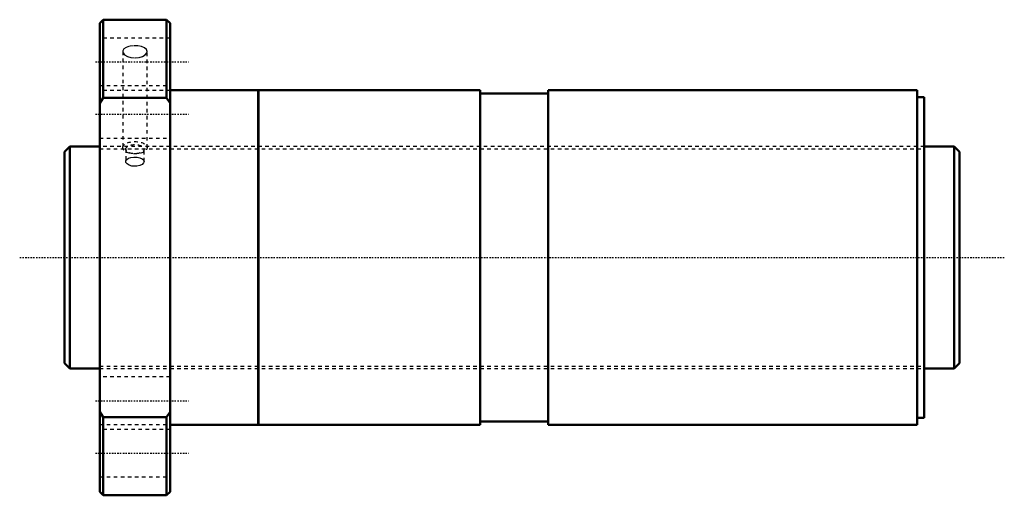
# Model space of a CAD drawing. Header units: millimetres. Extents: x -23 to 257, y -68 to 68.
import ezdxf

# ---------------------------------------------------------------- set-up
doc = ezdxf.new("R2010")
doc.units = ezdxf.units.MM
doc.linetypes.add('Center', pattern=[1.5, 0.45, -0.5, 0.05, -0.5])
doc.linetypes.add('Dashed', pattern=[2, 1, -1])
for name, color, linetype, lineweight in [('2d ConnectionPoints', 7, 'Continuous', 50), ('AM_0', 7, 'Continuous', 50), ('AM_5', 3, 'Continuous', 25), ('AM_7', 7, 'Center', 25), ('AM_9', 6, 'Dashed', 25)]:
    doc.layers.add(name, color=color, linetype=linetype, lineweight=lineweight)

# ---------------------------------------------------------------- blocks, each defined once
blk = doc.blocks.new('1_SDAN6325VX_4_nut_0_in_SDAN6325VX_4G0_254LC0_0G000__0')
at = {"layer": 'AM_0'}
for p, q in [((1, 67.5), (0, 66.5)), ((19, 67.5), (1, 67.5)), ((1, 67.5), (1, 45.35)), ((20, 66.5), (19, 67.5)), ((19, 67.5), (19, 45.35)), ((0, 66.5), (0, -66.5)), ((20, 66.5), (20, -66.5)), ((45, 47.5), (20, 47.5)), ((45, 47.5), (45, -47.5)), ((108, 47.5), (45.03, 47.5)), ((45.03, 47.5), (45.03, -47.5)), ((108, 47.5), (108, -47.5)), ((232, 47.5), (127.3, 47.5)), ((127.3, 47.5), (127.3, -47.5)), ((232, 47.5), (232, -47.5)), ((1, 45.35), (0, 43.84)), ((19, 45.35), (1, 45.35)), ((20, 43.84), (19, 45.35)), ((45.03, 46.5), (45, 46.5)), ((127.3, 46.55), (108, 46.55)), ((234, 45.5), (232, 45.5)), ((234, 45.5), (234, -45.5)), ((0, -43.84), (1, -45.35)), ((19, -45.35), (20, -43.84)), ((1, -45.35), (19, -45.35)), ((1, -45.35), (1, -67.5)), ((19, -45.35), (19, -67.5)), ((45, -46.5), (45.03, -46.5)), ((108, -46.55), (127.3, -46.55)), ((232, -45.5), (234, -45.5)), ((20, -47.5), (45, -47.5)), ((45.03, -47.5), (108, -47.5)), ((127.3, -47.5), (232, -47.5)), ((0, -66.5), (1, -67.5)), ((19, -67.5), (20, -66.5)), ((1, -67.5), (19, -67.5))]:
    blk.add_line(p, q, dxfattribs=at)
at = {"layer": 'AM_7'}
for p, q in [((-1.2, 55.54), (25.2, 55.54)), ((-1.2, 40.66), (25.2, 40.66)), ((-1.2, -40.66), (25.2, -40.66)), ((-1.2, -55.54), (25.2, -55.54))]:
    blk.add_line(p, q, dxfattribs=at)
at = {"layer": 'AM_9'}
for p, q in [((20, 62.29), (0, 62.29)), ((6.54, 58.45), (6.54, 31.18)), ((13.46, 31.18), (13.46, 58.46)), ((0, 48.79), (20, 48.79)), ((20, 47.41), (0, 47.41)), ((0, 33.91), (20, 33.91)), ((234, 31.5), (0, 31.5)), ((7.4, 30.75), (7.4, 27.28)), ((12.6, 27.28), (12.6, 30.75)), ((0, -31.5), (234, -31.5)), ((20, -33.91), (0, -33.91)), ((0, -47.41), (20, -47.41)), ((20, -48.79), (0, -48.79)), ((0, -62.29), (20, -62.29))]:
    blk.add_line(p, q, dxfattribs=at)
for points in [[(13.46, 58.46), (13.26, 59.02), (12.7, 59.51), (11.84, 59.87), (10.76, 60.07), (9.6, 60.1), (8.49, 59.95), (7.54, 59.64), (6.88, 59.19), (6.56, 58.64), (6.54, 58.46)], [(6.54, 58.46), (6.63, 58.06), (7.08, 57.51), (7.86, 57.05), (8.88, 56.75), (10.03, 56.65), (11.17, 56.76), (12.18, 57.07), (12.95, 57.53), (13.38, 58.09), (13.46, 58.46)], [(7.4, 27.28), (7.42, 27.43), (7.66, 27.83), (8.16, 28.15), (8.88, 28.38), (9.72, 28.48), (10.59, 28.46), (11.39, 28.31), (12.04, 28.05), (12.46, 27.69), (12.6, 27.28)], [(10, 25.89), (9.14, 25.97), (8.38, 26.21), (7.8, 26.56), (7.46, 26.99), (7.4, 27.28)], [(12.6, 27.28), (12.6, 27.27), (12.45, 26.83), (12.02, 26.43), (11.37, 26.11), (10.56, 25.92), (10, 25.89)]]:
    blk.add_lwpolyline(points, dxfattribs=at)
for centre, major_axis in [((10, 31.18), (-3.46, 0)), ((10, 30.75), (-2.6, 0))]:
    blk.add_ellipse(centre, major_axis=major_axis, ratio=0.5, dxfattribs=at)
blk = doc.blocks.new('2_0SDAN6325VX_40Shaft_0_in_SDAN6325VX_4G0_254LC0_0G000__0')
at = {"layer": 'AM_0'}
for p, q in [((-8.5, 31.5), (-10, 30)), ((0, 31.5), (-8.5, 31.5)), ((-8.5, 31.5), (-8.5, -31.5)), ((242.5, 31.5), (234, 31.5)), ((244, 30), (242.5, 31.5)), ((242.5, 31.5), (242.5, -31.5)), ((-10, 30), (-10, -30)), ((244, 30), (244, -30)), ((-10, -30), (-8.5, -31.5)), ((242.5, -31.5), (244, -30)), ((-8.5, -31.5), (0, -31.5)), ((234, -31.5), (242.5, -31.5))]:
    blk.add_line(p, q, dxfattribs=at)
at = {"layer": 'AM_5', "linetype": 'Dashed'}
for p, q in [((0, 30.8865), (234, 30.8865)), ((0, -30.8865), (234, -30.8865))]:
    blk.add_line(p, q, dxfattribs=at)
at = {"layer": 'AM_7'}
blk.add_line((-22.7, 0), (256.7, 0), dxfattribs=at)
at = {"layer": 'AM_9'}
for p, q in [((234, 31.5), (0, 31.5)), ((0, -31.5), (234, -31.5))]:
    blk.add_line(p, q, dxfattribs=at)

msp = doc.modelspace()

# ---------------------------------------------------------------- linework, layer by layer
at = {"layer": '2d ConnectionPoints'}
for p in [(-10, 0), (0, 0), (244, 0)]:
    msp.add_point(p, dxfattribs=at)

# ---------------------------------------------------------------- block references
for name in ['1_SDAN6325VX_4_nut_0_in_SDAN6325VX_4G0_254LC0_0G000__0', '2_0SDAN6325VX_40Shaft_0_in_SDAN6325VX_4G0_254LC0_0G000__0']:
    msp.add_blockref(name, (0, 0))

doc.saveas('drawing.dxf')
